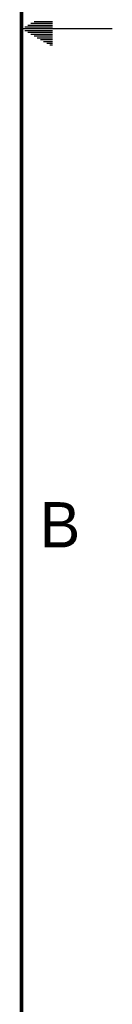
# Model space of a CAD drawing. Header units: inches. Extents: x 0 to 34, y 0 to 22.
# Tile 50 of 51: x 33.5 to 34, y 5.6 to 11. Entities that reach past the tile are written whole.
import ezdxf

# ---------------------------------------------------------------- set-up
doc = ezdxf.new("R2010")
doc.units = ezdxf.units.IN
doc.header["$LTSCALE"] = 1.87
doc.header["$MEASUREMENT"] = 0
doc.layers.get('0').update_dxf_attribs({"linetype": 'CONTINUOUS'})
doc.styles.add('TEXTSTYLE_2', font='txt')

msp = doc.modelspace()

# ---------------------------------------------------------------- linework, layer by layer
at = {"color": 2, "linetype": 'CONTINUOUS'}
for p, q in [((34, 11), (33.5, 11)), ((33.5173, 11.01), (33.6697, 11.01)), ((33.5173, 10.99), (33.6697, 10.99)), ((33.5347, 11.02), (33.6697, 11.02)), ((33.552, 11.03), (33.6697, 11.03)), ((33.5693, 11.04), (33.6697, 11.04)), ((33.5347, 10.98), (33.6697, 10.98)), ((33.552, 10.97), (33.6697, 10.97)), ((33.5693, 10.96), (33.6697, 10.96)), ((33.5866, 10.95), (33.6697, 10.95)), ((33.6039, 10.94), (33.6697, 10.94)), ((33.6213, 10.93), (33.6697, 10.93)), ((33.6386, 10.92), (33.6697, 10.92)), ((33.6559, 10.91), (33.6697, 10.91))]:
    msp.add_line(p, q, dxfattribs=at)
at = {"color": 7, "linetype": 'CONTINUOUS', "const_width": 0.02}
msp.add_lwpolyline([(33.5, 0.5), (33.5, 21.5)], dxfattribs=at)

# ---------------------------------------------------------------- texts
at = {"color": 2, "linetype": 'CONTINUOUS', "insert": (33.6006, 8.3845), "char_height": 0.25, "width": 0.25, "attachment_point": 1, "line_spacing_factor": 0.9, "style": 'TEXTSTYLE_2'}
msp.add_mtext('B', dxfattribs=at)

doc.saveas('drawing.dxf')
